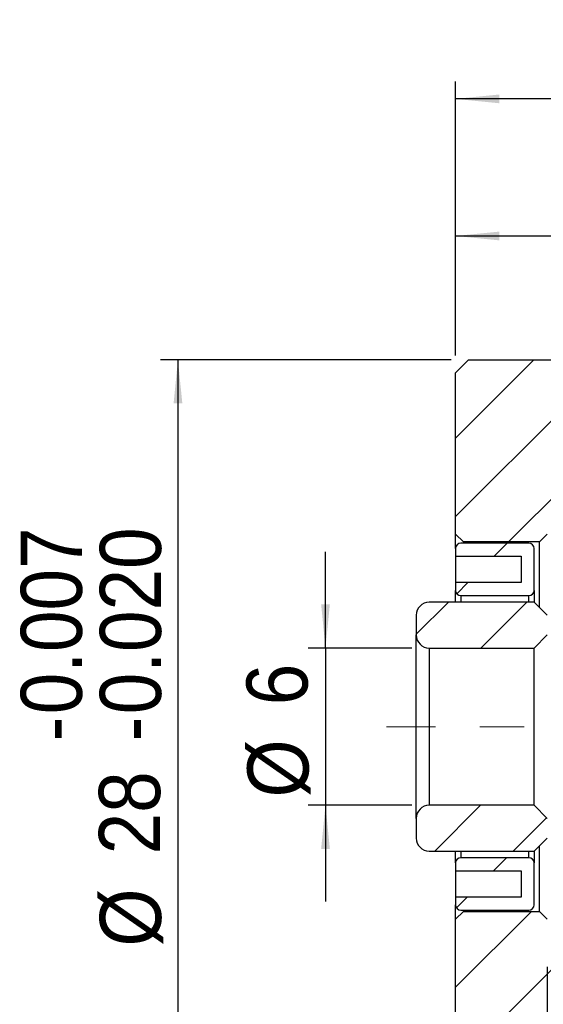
# Model space of a CAD drawing. Header units: millimetres. Extents: x 14 to 236, y 24 to 132.
# Tile 2 of 8: x 14 to 34, y 45 to 83. Entities that reach past the tile are written whole.
import ezdxf

# ---------------------------------------------------------------- set-up
doc = ezdxf.new("R2010")
doc.units = ezdxf.units.MM
doc.header["$LTSCALE"] = 0.666667
doc.linetypes.add('CENTERX2', pattern=[20.32, 12.7, -2.54, 2.54, -2.54])
doc.layers.add('FORMAT', color=7, linetype='Continuous')
doc.styles.add('SLDTEXTSTYLE0', font='GOTHIC.TTF', dxfattribs={"width": 0.913})
doc.dimstyles.new('SLDDIMSTYLE0', dxfattribs={"dimtxt": 2.333333, "dimasz": 1.666667, "dimexe": 0, "dimexo": 0.0625, "dimgap": 0.583333, "dimtad": 1, "dimrnd": 1e-09, "dimzin": 12, "dimdsep": 46, "dimtxsty": 'SLDTEXTSTYLE0', "dimsah": 1, "dimcen": 0.09, "dimadec": 0, "dimazin": 3, "dimtfac": 1, "dimtofl": 0, "dimtmove": 0, "dimatfit": 3, "dimfxl": 1, "dimfrac": 2, "dimtolj": 1, "dimtzin": 12, "dimarcsym": 0})
doc.dimstyles.new('SLDDIMSTYLE1', dxfattribs={"dimtxt": 2.333333, "dimasz": 1.666667, "dimexe": 0, "dimexo": 0.0625, "dimgap": 0.583333, "dimtad": 1, "dimrnd": 1e-09, "dimzin": 12, "dimdsep": 46, "dimtxsty": 'SLDTEXTSTYLE0', "dimsah": 1, "dimcen": 0.09, "dimadec": 0, "dimazin": 3, "dimtfac": 1, "dimtmove": 0, "dimatfit": 0, "dimfxl": 1, "dimfrac": 2, "dimtolj": 1, "dimtzin": 12, "dimarcsym": 0})
doc.dimstyles.new('SLDDIMSTYLE4', dxfattribs={"dimtxt": 2.333333, "dimasz": 1.666667, "dimexe": 0, "dimexo": 0.0625, "dimgap": 0.583333, "dimtad": 1, "dimdec": 3, "dimrnd": 1e-09, "dimzin": 12, "dimdsep": 46, "dimtxsty": 'SLDTEXTSTYLE0', "dimsah": 1, "dimcen": 0.09, "dimadec": 0, "dimazin": 3, "dimtol": 1, "dimtp": -0.007, "dimtm": 0.02, "dimtfac": 1, "dimtdec": 3, "dimtofl": 0, "dimtmove": 0, "dimatfit": 3, "dimfxl": 1, "dimfrac": 2, "dimtolj": 1, "dimtzin": 0, "dimarcsym": 0})
doc.dimstyles.new('SLDDIMSTYLE5', dxfattribs={"dimtxt": 2.333333, "dimasz": 1.666667, "dimexe": 0, "dimexo": 0.0625, "dimgap": 0.583333, "dimtad": 1, "dimdec": 1, "dimrnd": 1e-09, "dimzin": 12, "dimdsep": 46, "dimtxsty": 'SLDTEXTSTYLE0', "dimsah": 1, "dimcen": 0.09, "dimadec": 0, "dimazin": 3, "dimtfac": 1, "dimtdec": 1, "dimtmove": 0, "dimatfit": 0, "dimfxl": 1, "dimfrac": 2, "dimtolj": 1, "dimtzin": 12, "dimarcsym": 0})

# ---------------------------------------------------------------- blocks, each defined once
blk = doc.blocks.new('_D_6')
at = {"layer": 'FORMAT', "color": 7}
for p, q in [((30.697, 69.774), (19.607, 69.774)), ((20.273, 69.774), (20.273, 41.774)), ((30.697, 41.774), (19.607, 41.774))]:
    blk.add_line(p, q, dxfattribs=at)
for points in [[(20.273, 69.774), (20.107, 68.107), (20.44, 68.107)], [(20.273, 41.774), (20.44, 43.441), (20.107, 43.441)]]:
    blk.add_solid(points, dxfattribs=at)
at = {"layer": 'FORMAT', "color": 7, "attachment_point": 1, "rotation": 90, "style": 'SLDTEXTSTYLE0'}
for s, insert, char_height in [('0.007', (14.276, 56.247), 2.3333), ('0.020', (17.293, 56.247), 2.3333), ('-', (14.276, 55.213), 2.333), ('-', (17.293, 55.213), 2.333), ('28', (17.257, 50.903), 2.3333), ('%%c', (17.293, 47.384), 2.3333)]:
    blk.add_mtext(s, dxfattribs=dict(at, insert=insert, char_height=char_height))
blk = doc.blocks.new('_D_7')
at = {"layer": 'FORMAT', "color": 7}
for p, q in [((30.864, 69.941), (30.864, 75.163)), ((43.864, 70.941), (43.864, 75.163)), ((30.864, 74.497), (43.864, 74.497))]:
    blk.add_line(p, q, dxfattribs=at)
for points in [[(30.864, 74.497), (32.53, 74.33), (32.53, 74.663)], [(43.864, 74.497), (42.197, 74.663), (42.197, 74.33)]]:
    blk.add_solid(points, dxfattribs=at)
at = {"layer": 'FORMAT', "color": 7, "insert": (36.903, 77.477), "char_height": 2.3333, "attachment_point": 1, "style": 'SLDTEXTSTYLE0'}
blk.add_mtext('13', dxfattribs=at)
blk = doc.blocks.new('_D_9')
at = {"layer": 'FORMAT', "color": 7}
for p, q in [((30.864, 69.941), (30.864, 80.394)), ((50.864, 70.941), (50.864, 80.394)), ((50.864, 79.728), (30.864, 79.728))]:
    blk.add_line(p, q, dxfattribs=at)
for points in [[(30.864, 79.728), (32.53, 79.561), (32.53, 79.894)], [(50.864, 79.728), (49.197, 79.894), (49.197, 79.561)]]:
    blk.add_solid(points, dxfattribs=at)
at = {"layer": 'FORMAT', "color": 7, "insert": (39.139, 82.708), "char_height": 2.3333, "attachment_point": 1, "style": 'SLDTEXTSTYLE0'}
blk.add_mtext('20', dxfattribs=at)
blk = doc.blocks.new('_D_11')
at = {"layer": 'FORMAT', "color": 7}
for p, q in [((34.364, 46.607), (34.364, 35.17)), ((30.864, 41.607), (30.864, 35.17)), ((30.864, 35.836), (23.747, 35.836)), ((30.864, 35.836), (34.364, 35.836)), ((34.364, 35.836), (38.03, 35.836))]:
    blk.add_line(p, q, dxfattribs=at)
for points in [[(30.864, 35.836), (29.197, 36.003), (29.197, 35.67)], [(34.364, 35.836), (36.03, 35.67), (36.03, 36.003)]]:
    blk.add_solid(points, dxfattribs=at)
at = {"layer": 'FORMAT', "color": 7, "insert": (23.747, 38.817), "char_height": 2.3333, "attachment_point": 1, "style": 'SLDTEXTSTYLE0'}
blk.add_mtext('3.5', dxfattribs=at)
blk = doc.blocks.new('_D_12')
at = {"layer": 'FORMAT', "color": 7}
for p, q in [((25.902, 58.774), (25.902, 62.441)), ((29.197, 58.774), (25.236, 58.774)), ((25.902, 58.774), (25.902, 52.774)), ((29.197, 52.774), (25.236, 52.774)), ((25.902, 52.774), (25.902, 49.107))]:
    blk.add_line(p, q, dxfattribs=at)
for points in [[(25.902, 58.774), (26.069, 60.441), (25.736, 60.441)], [(25.902, 52.774), (25.736, 51.107), (26.069, 51.107)]]:
    blk.add_solid(points, dxfattribs=at)
at = {"layer": 'FORMAT', "color": 7, "attachment_point": 1, "rotation": 90, "style": 'SLDTEXTSTYLE0'}
for s, insert, char_height in [('6', (22.886, 56.592), 2.333), ('%%c', (22.922, 53.073), 2.3333)]:
    blk.add_mtext(s, dxfattribs=dict(at, insert=insert, char_height=char_height))

msp = doc.modelspace()

# ---------------------------------------------------------------- hatches: boundary and pattern name
at = {"linetype": 'Continuous', "lineweight": 18}
h = msp.add_hatch(dxfattribs=at)
h.set_pattern_fill('ANSI31', scale=0.66667, style=0)
h.paths.add_polyline_path([(50.8636, 65.424), (50.8636, 70.274), (50.3636, 70.774), (44.3636, 70.774), (43.8636, 70.274), (43.8636, 69.774), (31.3636, 69.774), (30.8636, 69.274), (30.8636, 63.124), (31.1636, 62.824), (34.0636, 62.824), (34.3636, 63.124), (34.3636, 64.274), (44.5636, 64.274), (44.8636, 64.574), (44.8636, 65.774), (46.6636, 65.774), (46.6636, 64.774), (46.8249, 64.774), (47.1136, 65.274), (47.4022, 64.774), (47.8249, 64.774), (48.1136, 65.274), (48.4022, 64.774), (48.8249, 64.774), (49.1136, 65.274), (49.4022, 64.774), (49.8249, 64.774), (50.1136, 65.274), (50.3332, 64.8936)], flags=0)
h = msp.add_hatch(dxfattribs=at)
h.set_pattern_fill('ANSI31', scale=0.66667, style=0)
edge = h.paths.add_edge_path(flags=0)
edge.add_line((33.3636, 62.274), (33.3636, 61.274))
edge.add_line((33.3636, 61.274), (30.8636, 61.274))
edge.add_line((30.8636, 61.274), (30.8636, 60.974))
edge.add_arc((31.0636, 60.974), 0.2, 180, 270)
edge.add_line((31.0636, 60.774), (33.6636, 60.774))
edge.add_arc((33.6636, 60.974), 0.2, 270, 360)
edge.add_line((33.8636, 60.974), (33.8636, 62.574))
edge.add_arc((33.6636, 62.574), 0.2, 0, 90)
edge.add_line((33.6636, 62.774), (31.0636, 62.774))
edge.add_arc((31.0636, 62.574), 0.2, 90, 180)
edge.add_line((30.8636, 62.574), (30.8636, 62.274))
edge.add_line((30.8636, 62.274), (33.3636, 62.274))
h = msp.add_hatch(dxfattribs=at)
h.set_pattern_fill('ANSI31', scale=0.66667, style=0)
edge = h.paths.add_edge_path(flags=0)
edge.add_line((33.8636, 58.774), (34.3636, 59.274))
edge.add_line((34.3636, 59.274), (34.3636, 60.024))
edge.add_line((34.3636, 60.024), (33.8636, 60.524))
edge.add_line((33.8636, 60.524), (29.8636, 60.524))
edge.add_arc((29.8636, 60.024), 0.5, 90, 180)
edge.add_line((29.3636, 60.024), (29.3636, 59.274))
edge.add_arc((29.8636, 59.274), 0.5, 180, 270)
edge.add_line((29.8636, 58.774), (33.8636, 58.774))
h = msp.add_hatch(dxfattribs=at)
h.set_pattern_fill('ANSI31', scale=0.66667, style=0)
edge = h.paths.add_edge_path(flags=0)
edge.add_line((34.3636, 52.274), (33.8636, 52.774))
edge.add_line((33.8636, 52.774), (29.8636, 52.774))
edge.add_arc((29.8636, 52.274), 0.5, 90, 180)
edge.add_line((29.3636, 52.274), (29.3636, 51.524))
edge.add_arc((29.8636, 51.524), 0.5, 180, 270)
edge.add_line((29.8636, 51.024), (33.8636, 51.024))
edge.add_line((33.8636, 51.024), (34.3636, 51.524))
edge.add_line((34.3636, 51.524), (34.3636, 52.274))
h = msp.add_hatch(dxfattribs=at)
h.set_pattern_fill('ANSI31', scale=0.66667, style=0)
edge = h.paths.add_edge_path(flags=0)
edge.add_line((30.8636, 50.574), (30.8636, 50.274))
edge.add_line((30.8636, 50.274), (33.3636, 50.274))
edge.add_line((33.3636, 50.274), (33.3636, 49.274))
edge.add_line((33.3636, 49.274), (30.8636, 49.274))
edge.add_line((30.8636, 49.274), (30.8636, 48.974))
edge.add_arc((31.0636, 48.974), 0.2, 180, 270)
edge.add_line((31.0636, 48.774), (33.6636, 48.774))
edge.add_arc((33.6636, 48.974), 0.2, 270, 360)
edge.add_line((33.8636, 48.974), (33.8636, 50.574))
edge.add_arc((33.6636, 50.574), 0.2, 0, 90)
edge.add_line((33.6636, 50.774), (31.0636, 50.774))
edge.add_arc((31.0636, 50.574), 0.2, 90, 180)
h = msp.add_hatch(dxfattribs=at)
h.set_pattern_fill('ANSI31', scale=0.66667, style=0)
h.paths.add_polyline_path([(50.6136, 46.274), (50.4769, 46.5106), (50.2136, 46.774), (49.9022, 46.774), (49.6136, 46.274), (49.3249, 46.774), (48.9022, 46.774), (48.6136, 46.274), (48.3249, 46.774), (47.9022, 46.774), (47.6136, 46.274), (47.3249, 46.774), (46.9022, 46.774), (46.6636, 46.3606), (46.6636, 45.774), (44.8636, 45.774), (44.8636, 46.974), (44.5636, 47.274), (34.3636, 47.274), (34.3636, 48.424), (34.0636, 48.724), (31.1636, 48.724), (30.8636, 48.424), (30.8636, 42.274), (31.3636, 41.774), (43.8636, 41.774), (43.8636, 41.274), (44.3636, 40.774), (50.3636, 40.774), (50.8636, 41.274), (50.8636, 46.124), (50.6502, 46.3374)], flags=0)

# ---------------------------------------------------------------- linework, layer by layer
at = {"color": 7, "linetype": 'Continuous', "lineweight": 25}
for p, q in [((30.8636, 69.274), (31.3636, 69.774)), ((31.3636, 69.774), (43.8636, 69.774)), ((30.8636, 63.124), (30.8636, 69.274)), ((31.1636, 62.824), (30.8636, 63.124)), ((30.8636, 62.574), (30.8636, 63.124)), ((34.3636, 63.124), (34.0636, 62.824)), ((33.6636, 62.774), (31.0636, 62.774)), ((34.0636, 62.824), (31.1636, 62.824)), ((31.1636, 62.824), (31.1636, 62.774)), ((34.0636, 60.324), (34.0636, 62.824)), ((30.8636, 62.574), (30.8636, 62.274)), ((33.8636, 60.974), (33.8636, 62.574)), ((30.8636, 62.274), (33.3636, 62.274)), ((30.8636, 62.274), (30.8636, 61.274)), ((33.3636, 62.274), (33.3636, 61.274)), ((33.3636, 61.274), (30.8636, 61.274)), ((30.8636, 61.274), (30.8636, 60.974)), ((30.8636, 60.524), (30.8636, 60.974)), ((33.8636, 60.974), (33.8636, 60.524)), ((33.8636, 60.524), (29.8636, 60.524)), ((31.0636, 60.774), (33.6636, 60.774)), ((33.8636, 60.524), (34.3636, 60.024)), ((29.3636, 60.024), (29.3636, 59.274)), ((29.3636, 52.274), (29.3636, 59.274)), ((34.3636, 59.274), (33.8636, 58.774)), ((29.8636, 58.774), (29.8636, 52.774)), ((29.8636, 58.774), (33.8636, 58.774)), ((33.8636, 52.774), (33.8636, 58.774)), ((33.8636, 52.774), (29.8636, 52.774)), ((33.8636, 52.774), (34.3636, 52.274)), ((29.3636, 52.274), (29.3636, 51.524)), ((34.3636, 51.524), (33.8636, 51.024)), ((34.0636, 48.724), (34.0636, 51.224)), ((29.8636, 51.024), (33.8636, 51.024)), ((30.8636, 50.574), (30.8636, 51.024)), ((33.6636, 50.774), (31.0636, 50.774)), ((33.8636, 51.024), (33.8636, 50.574)), ((30.8636, 50.574), (30.8636, 50.274)), ((33.8636, 48.974), (33.8636, 50.574)), ((30.8636, 50.274), (30.8636, 49.274)), ((30.8636, 50.274), (33.3636, 50.274)), ((33.3636, 50.274), (33.3636, 49.274)), ((33.3636, 49.274), (30.8636, 49.274)), ((30.8636, 49.274), (30.8636, 48.974)), ((30.8636, 48.424), (30.8636, 48.974)), ((30.8636, 48.424), (31.1636, 48.724)), ((31.0636, 48.774), (33.6636, 48.774)), ((31.1636, 48.774), (31.1636, 48.724)), ((31.1636, 48.724), (34.0636, 48.724)), ((34.0636, 48.724), (34.3636, 48.424)), ((30.8636, 42.274), (30.8636, 48.424))]:
    msp.add_line(p, q, dxfattribs=at)
at = {"color": 8, "linetype": 'Continuous', "lineweight": 25}
for p, q in [((31.0636, 60.774), (31.0636, 60.524)), ((33.6636, 60.524), (33.6636, 60.774)), ((31.0636, 51.024), (31.0636, 50.774)), ((33.6636, 50.774), (33.6636, 51.024))]:
    msp.add_line(p, q, dxfattribs=at)
at = {"color": 7, "linetype": 'Continuous', "lineweight": 25}
for centre, radius, start, end in [((31.0636, 62.574), 0.2, 90, 180), ((33.6636, 62.574), 0.2, 0, 90), ((31.0636, 60.974), 0.2, 180, 270), ((33.6636, 60.974), 0.2, 270, 0), ((29.8636, 60.024), 0.5, 90, 180), ((29.8636, 59.274), 0.5, 180, 270), ((29.8636, 52.274), 0.5, 90, 180), ((29.8636, 51.524), 0.5, 180, 270), ((31.0636, 50.574), 0.2, 90, 180), ((33.6636, 50.574), 0.2, 0, 90), ((31.0636, 48.974), 0.2, 180, 270), ((33.6636, 48.974), 0.2, 270, 0)]:
    msp.add_arc(centre, radius, start, end, dxfattribs=at)
at = {"layer": 'FORMAT', "color": 7, "linetype": 'CENTERX2', "lineweight": 18}
msp.add_line((57.1932, 55.774), (28.2269, 55.774), dxfattribs=at)

# ---------------------------------------------------------------- dimensions: what is measured, and where the dimension line sits
at = {"layer": 'FORMAT', "color": 7}
for base, p1, p2, dimstyle, picture, middle in [((30.8636, 79.7276), (50.8636, 70.274), (30.8636, 69.274), 'SLDDIMSTYLE0', '_D_9', (40.8636, 79.7276)), ((43.8636, 74.4967), (30.8636, 69.274), (43.8636, 70.274), 'SLDDIMSTYLE0', '_D_7', (38.6276, 74.4967)), ((34.3636, 35.8364), (30.8636, 42.274), (34.3636, 47.274), 'SLDDIMSTYLE5', '_D_11', (25.9022, 35.8364))]:
    dim = msp.add_linear_dim(base=base, p1=p1, p2=p2, dimstyle=dimstyle, dxfattribs=at)
    dim.commit()
    dim.dimension.update_dxf_attribs({"geometry": picture, "text_midpoint": middle, "dimtype": 160})
for base, p1, p2, dimstyle, picture, middle in [((20.2733, 41.774), (31.3636, 69.774), (31.3636, 41.774), 'SLDDIMSTYLE4', '_D_6', (20.2733, 55.6949)), ((25.9022, 52.774), (29.8636, 58.774), (29.8636, 52.774), 'SLDDIMSTYLE1', '_D_12', (25.9022, 55.6949))]:
    dim = msp.add_linear_dim(base=base, p1=p1, p2=p2, angle=90, text='%%c<>', dimstyle=dimstyle, dxfattribs=at)
    dim.commit()
    dim.dimension.update_dxf_attribs({"geometry": picture, "text_midpoint": middle, "dimtype": 160})

doc.saveas('drawing.dxf')
